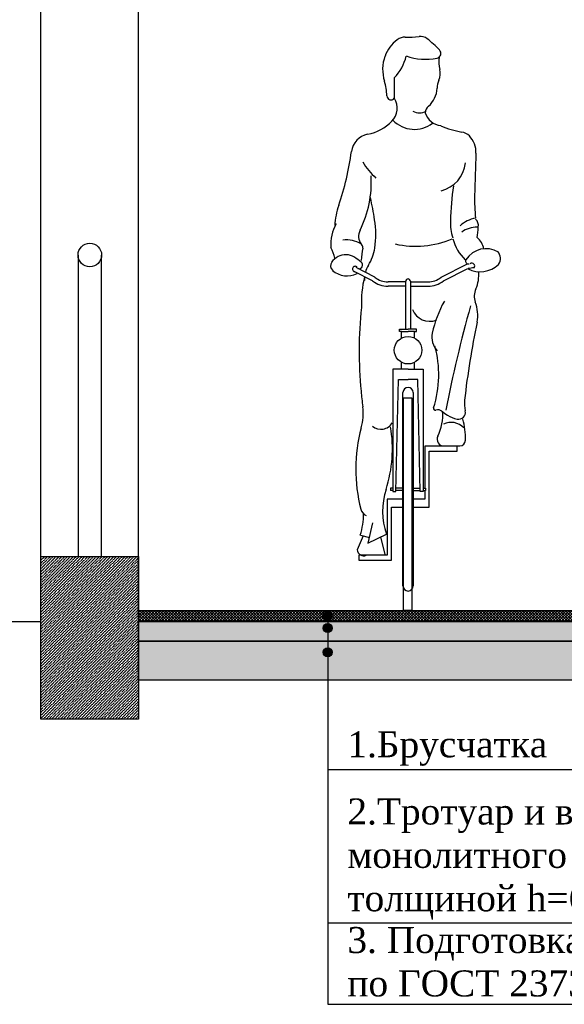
# Model space of a CAD drawing. Extents: x 340134 to 340674, y 4132137 to 4132521.
# Tile 9 of 14: x 340439 to 340473, y 4132319 to 4132379. Entities that reach past the tile are written whole.
import ezdxf

# ---------------------------------------------------------------- set-up
doc = ezdxf.new("R2010")
doc.units = 0
doc.header["$LTSCALE"] = 0.5
doc.header["$MEASUREMENT"] = 0
doc.header["$PDMODE"] = 33
doc.header["$PDSIZE"] = 0.3
doc.layers.add('.', color=7, linetype='Continuous', lineweight=15)
doc.styles.add('Times New Roman', font='times.ttf', dxfattribs={"height": 2.5})
doc.styles.add('TimesCr', font='times.ttf')
doc.dimstyles.get("Standard").update_dxf_attribs({"dimtxt": 0.18, "dimasz": 0.18, "dimexe": 0.18, "dimexo": 0.0625, "dimgap": 0.09, "dimtad": 0, "dimtih": 1, "dimtoh": 1, "dimdec": 4, "dimzin": 0, "dimdsep": 46, "dimtxsty": 'Standard', "dimcen": 0.09, "dimaunit": 1, "dimadec": 3, "dimazin": 0, "dimtfac": 1, "dimtdec": 4, "dimtofl": 0, "dimtmove": 0, "dimatfit": 3, "dimfxl": 1, "dimtolj": 1, "dimtzin": 0, "dimarcsym": 0})

# ---------------------------------------------------------------- blocks, each defined once
blk = doc.blocks.new('A$C73B751D1')
for p, q in [((0.1999, 1.6759), (0.2003, 1.6116)), ((0.3474, 1.0484), (0.4306, 1.0908)), ((0.1321, 1.037), (0.074, 1.0667)), ((0.1395, 1.0484), (0.0801, 1.0787)), ((0.3548, 1.037), (0.4318, 1.0763)), ((0.2362, 1.0336), (0.1806, 1.0336)), ((0.2362, 0.8853), (0.2362, 1.0358)), ((0.2507, 1.0358), (0.2507, 0.8853)), ((0.2507, 1.0336), (0.3063, 1.0336)), ((0.2362, 1.0201), (0.1806, 1.0201)), ((0.2507, 1.0201), (0.3063, 1.0201)), ((0.2167, 0.8782), (0.2167, 0.8853)), ((0.2167, 0.8853), (0.2435, 0.8853)), ((0.2232, 0.8782), (0.2167, 0.8782)), ((0.2232, 0.8782), (0.2435, 0.8782)), ((0.2232, 0.8571), (0.2232, 0.8782)), ((0.2702, 0.8853), (0.2435, 0.8853)), ((0.2637, 0.8782), (0.2435, 0.8782)), ((0.2637, 0.8571), (0.2637, 0.8782)), ((0.2637, 0.8782), (0.2702, 0.8782)), ((0.2702, 0.8782), (0.2702, 0.8853)), ((0.2232, 0.7596), (0.2232, 0.7805)), ((0.2637, 0.7596), (0.2637, 0.7805)), ((0.1954, 0.7596), (0.1954, 0.3738)), ((0.2435, 0.7596), (0.1954, 0.7596)), ((0.2435, 0.7596), (0.2915, 0.7596)), ((0.2915, 0.7596), (0.2915, 0.3738)), ((0.2054, 0.3738), (0.2131, 0.7264)), ((0.2131, 0.7264), (0.2435, 0.7264)), ((0.2738, 0.7264), (0.2435, 0.7264)), ((0.2815, 0.3738), (0.2738, 0.7264)), ((0.2274, 0.0767), (0.2274, 0.6856)), ((0.2595, 0.6856), (0.2595, 0.0769)), ((0.2291, 0.669), (0.2551, 0.669)), ((0.2291, 0.2825), (0.2291, 0.669)), ((0.2551, 0.669), (0.2551, 0)), ((0.2959, 0.5167), (0.2959, 0.385)), ((0.3982, 0.5167), (0.2959, 0.5167)), ((0.3095, 0.501), (0.3982, 0.501)), ((0.3095, 0.3244), (0.3095, 0.501)), ((0.3982, 0.501), (0.3982, 0.5167)), ((0.1888, 0.385), (0.1888, 0.3773)), ((0.1954, 0.385), (0.1888, 0.385)), ((0.1954, 0.3773), (0.1888, 0.3773)), ((0.1954, 0.3738), (0.2054, 0.3738)), ((0.2274, 0.3773), (0.2055, 0.3773)), ((0.2274, 0.385), (0.2057, 0.385)), ((0.2595, 0.385), (0.2812, 0.385)), ((0.2595, 0.3773), (0.2814, 0.3773)), ((0.2915, 0.3738), (0.2815, 0.3738)), ((0.2915, 0.385), (0.2981, 0.385)), ((0.2915, 0.3773), (0.2981, 0.3773)), ((0.2959, 0.3773), (0.2959, 0.3501)), ((0.2981, 0.385), (0.2981, 0.3773)), ((0.1774, 0.3501), (0.1774, 0.1735)), ((0.2274, 0.3501), (0.1774, 0.3501)), ((0.2959, 0.3501), (0.2595, 0.3501)), ((0.191, 0.3244), (0.2274, 0.3244)), ((0.191, 0.1577), (0.191, 0.3244)), ((0.2595, 0.3244), (0.3095, 0.3244)), ((0.2291, 0), (0.2291, 0.2825)), ((0.1319, 0.2757), (0.1169, 0.2112)), ((0.1027, 0.2343), (0.0834, 0.1906)), ((0.0934, 0.2367), (0.1219, 0.2295)), ((0.1169, 0.2112), (0.1752, 0.2401)), ((0.1571, 0.2311), (0.1705, 0.1758)), ((0.0887, 0.1735), (0.0887, 0.1577)), ((0.1774, 0.1735), (0.0887, 0.1735)), ((0.0887, 0.1577), (0.191, 0.1577)), ((0.2551, 0), (0.2291, 0))]:
    blk.add_line(p, q)
blk.add_circle((0.2435, 0.8188), 0.0433)
for centre, radius, start, end in [((0.2342, 1.7626), 0.0415, 88.9539, 126.6528), ((0.2402, 2.0911), 0.2871, 268.9539, 277.5801), ((0.2825, 1.773), 0.0338, 51.2415, 97.5801), ((0.0435, 1.4753), 0.4156, 43.9624, 51.2415), ((0.2766, 1.7056), 0.1125, 126.6528, 159.7977), ((0.285, 1.7025), 0.1215, 159.7977, 197.7323), ((0.097, 1.7767), 0.1441, 315.5938, 347.2165), ((0.298, 1.9134), 0.179, 250.257, 281.8556), ((0.3316, 1.7531), 0.0153, 281.8556, 43.9624), ((0.431, 1.726), 0.091, 170.3634, 195.0061), ((0.2945, 1.6894), 0.0503, 335.7668, 15.0061), ((0.0165, 1.6166), 0.1604, 1.0186, 17.7323), ((0.2491, 1.6502), 0.0866, 312.8373, 355.3417), ((0.3921, 1.6454), 0.0568, 155.7668, 182.3257), ((0.19, 1.6197), 0.0131, 181.0186, 321.7529), ((0.1514, 1.5805), 0.058, 315.506, 32.3976), ((0.3297, 1.5632), 0.032, 132.8373, 174.7449), ((0.2793, 1.607), 0.0413, 240.6113, 300.101), ((0.3519, 1.5815), 0.0562, 195.8127, 264.2714), ((0.0871, 1.6437), 0.1481, 281.3513, 315.506), ((0.2635, 1.6082), 0.0942, 223.8434, 307.423), ((0.4558, 1.7685), 0.2665, 245.7507, 260.7562), ((0.1288, 1.4358), 0.064, 101.3513, 172.5433), ((0.4062, 1.464), 0.042, 43.9972, 80.7562), ((0.383, 1.4416), 0.0743, 358.1662, 43.9972), ((-0.7849, 1.5554), 0.8576, 340.915, 352.5433), ((5.3761, 1.214), 4.924, 177.379, 178.9282), ((0.2751, 1.51), 0.1997, 209.5731, 228.4588), ((0.3254, 1.4171), 0.0988, 282.9664, 354.8986), ((-0.2096, 1.3469), 0.3375, 333.5256, 3.5328), ((1.3006, 1.2018), 0.9242, 171.6209, 178.4973), ((1.0985, 1.2941), 0.6457, 178.9282, 185.291), ((0.253, 1.1963), 0.2407, 160.915, 176.4186), ((-1.4931, 0.9631), 1.6531, 9.2791, 11.7243), ((0.1234, 1.153), 0.1232, 149.0044, 185.2269), ((-0.1453, 1.1833), 0.2875, 351.4332, 9.2791), ((0.5283, 1.2205), 0.1517, 177.9342, 198.3785), ((0.4773, 1.1297), 0.107, 101.72, 130.725), ((0.44, 1.2125), 0.0247, 344.8981, 50.7086), ((0.1311, 1.1772), 0.0431, 153.5256, 214.8149), ((0.4592, 1.1292), 0.0769, 88.7756, 127.237), ((0.3349, 1.2001), 0.129, 347.9242, 2.6289), ((0.0489, 1.0775), 0.0886, 58.0687, 96.6544), ((0.0896, 1.1427), 0.0116, 347.4039, 58.0687), ((0.2679, 1.4308), 0.285, 256.8732, 293.6374), ((0.5237, 1.2074), 0.1443, 195.1084, 226.0384), ((0.4219, 1.1257), 0.0616, 11.5824, 50.4104), ((-0.2172, 1.0391), 0.2409, 16.8667, 25.2365), ((0.0479, 1.0654), 0.054, 88.7072, 145.8605), ((0.048, 1.0702), 0.0493, 57.1107, 88.7072), ((0.3025, 1.0952), 0.2065, 167.4039, 178.2608), ((-0.0009, 1.1615), 0.1414, 327.828, 351.4332), ((0.489, 1.0635), 0.0749, 58.7319, 147.7305), ((0.5012, 1.1077), 0.0329, 324.8541, 41.9912), ((0.0195, 1.0847), 0.0196, 145.8605, 227.8915), ((-0.0781, 0.8751), 0.2815, 51.7822, 57.1107), ((0.0888, 1.0871), 0.0118, 252.573, 51.7822), ((0.1867, 1.0435), 0.0802, 147.828, 165.2966), ((0.4329, 1.099), 0.00846, 147.7305, 291.9268), ((0.4711, 1.1481), 0.0823, 241.9871, 313.8611), ((0.4441, 1.0836), 0.00917, 323.1819, 124.2573), ((0.0517, 1.1204), 0.0677, 227.8915, 297.6316), ((0.0774, 1.074), 0.00885, 50.922, 254.4984), ((0.4641, 0.9154), 0.1632, 94.456, 101.1762), ((0.357, 1.0548), 0.109, 336.6065, 6.0893), ((0.4737, 0.9649), 0.377, 166.897, 181.7973), ((0.1867, 1.0435), 0.0802, 175.4167, 183.9963), ((0.1806, 1.0982), 0.0781, 231.6488, 270), ((0.1806, 1.0982), 0.0646, 230.5198, 270), ((0.2435, 1.0358), 0.00721, 0, 180), ((0.3063, 1.0982), 0.0646, 270, 309.4802), ((0.3063, 1.0982), 0.0781, 270, 308.3512), ((0.5014, 0.989), 0.0498, 153.0048, 201.5746), ((0.6618, 0.8001), 0.3497, 150.3762, 168.0371), ((0.3513, 0.9296), 0.1115, 348.338, 21.5746), ((1.3734, 0.8152), 1.2838, 173.8369, 185.6022), ((0.3118, 0.9677), 0.0579, 201.1644, 290.999), ((4.8352, -0.2556), 4.5599, 164.5637, 168.7995), ((3.1947, 0.3427), 2.7918, 168.338, 173.4497), ((0.3813, 0.8595), 0.063, 168.0371, 223.1855), ((-0.0044, 0.7411), 0.3445, 342.45, 15.2475), ((2.0499, 0.8816), 1.9636, 185.6022, 187.0391), ((0.2435, 0.6856), 0.016, 0, 180), ((0.54, 0.6528), 0.1191, 175.9575, 192.2177), ((-0.0711, 0.6197), 0.1735, 344.8759, 7.0391), ((0.3296, 0.6355), 0.00581, 162.45, 288.2624), ((0.3378, 0.6106), 0.0204, 54.2694, 108.2624), ((0.2071, 0.6135), 0.1455, 333.3036, 5.4016), ((0.8135, 1.2718), 0.7942, 234.2694, 235.8205), ((0.4024, 0.623), 0.0216, 258.4947, 12.2177), ((0.1585, 0.6101), 0.0402, 229.0925, 330.5445), ((0.3788, 0.5373), 0.0544, 42.7669, 115.8327), ((0.4151, 0.6851), 0.085, 235.8205, 258.4947), ((0.1742, 0.5402), 0.2499, 358.9341, 14.3203), ((0.579, 0.444), 0.5, 164.8759, 194.5269), ((-0.2242, 0.5082), 0.4185, 342.2286, 9.589), ((0.3559, 0.5386), 0.0211, 153.3036, 268.9341), ((0.4061, 0.5358), 0.018, 271.7782, 358.9341), ((0.3747, 1.5483), 1.0309, 268.9341, 271.7782), ((0.3891, 0.3116), 0.2255, 162.2286, 198.4838), ((0.1261, 0.3266), 0.032, 194.5269, 242.4999), ((-0.1153, 0.303), 0.2189, 342.3792, 0.1996), ((0.1045, 0.193), 0.0212, 186.6984, 290.7989), ((0.2435, 0.0769), 0.016, 180.568, 0)]:
    blk.add_arc(centre, radius, start, end)
blk = doc.blocks.new('_Oblique')
at = {"color": 0, "lineweight": -2}
blk.add_line((-0.5, -0.5), (0.5, 0.5), dxfattribs=at)
blk = doc.blocks.new('*D311')
at = {"color": 0, "linetype": 'Continuous', "lineweight": -2, "transparency": 16777216}
for p, q in [((340440.667, 4132342.174), (340440.667, 4132387.2)), ((340440.667, 4132387.02), (340441.908, 4132387.02)), ((340446.667, 4132387.02), (340445.427, 4132387.02)), ((340446.667, 4132342.174), (340446.667, 4132387.2))]:
    blk.add_line(p, q, dxfattribs=at)
at = {"layer": 'Defpoints', "color": 0, "linetype": 'Continuous', "transparency": 16777216}
for p in [(340446.667, 4132387.02), (340440.667, 4132342.112), (340446.667, 4132342.112)]:
    blk.add_point(p, dxfattribs=at)
at = {"color": 0, "linetype": 'Continuous', "lineweight": -2, "transparency": 16777216, "rotation": 180}
blk.add_blockref('_Oblique', (340440.667, 4132387.02), dxfattribs=at)
at = {"color": 0, "linetype": 'Continuous', "lineweight": -2, "transparency": 16777216}
blk.add_blockref('_Oblique', (340446.667, 4132387.02), dxfattribs=at)
at = {"color": 0, "linetype": 'Continuous', "transparency": 16777216, "insert": (340443.667, 4132387.02), "char_height": 2, "attachment_point": 5, "style": 'TimesCr'}
blk.add_mtext('\\A1;0.3', dxfattribs=at)
blk = doc.blocks.new('*D312')
at = {"color": 0, "linetype": 'Continuous', "lineweight": -2, "transparency": 16777216}
for p, q in [((340446.667, 4132342.861), (340446.667, 4132387.2)), ((340446.667, 4132387.02), (340464.122, 4132387.02)), ((340486.667, 4132387.02), (340469.212, 4132387.02)), ((340486.667, 4132342.861), (340486.667, 4132387.2))]:
    blk.add_line(p, q, dxfattribs=at)
at = {"layer": 'Defpoints', "color": 0, "linetype": 'Continuous', "transparency": 16777216}
for p in [(340486.667, 4132387.02), (340446.667, 4132342.799), (340486.667, 4132342.799)]:
    blk.add_point(p, dxfattribs=at)
at = {"color": 0, "linetype": 'Continuous', "lineweight": -2, "transparency": 16777216, "rotation": 180}
blk.add_blockref('_Oblique', (340446.667, 4132387.02), dxfattribs=at)
at = {"color": 0, "linetype": 'Continuous', "lineweight": -2, "transparency": 16777216}
blk.add_blockref('_Oblique', (340486.667, 4132387.02), dxfattribs=at)
at = {"color": 0, "linetype": 'Continuous', "transparency": 16777216, "insert": (340466.667, 4132387.02), "char_height": 2, "attachment_point": 5, "style": 'TimesCr'}
blk.add_mtext('\\A1;2.05', dxfattribs=at)

msp = doc.modelspace()

# ---------------------------------------------------------------- hatches: boundary and pattern name
at = {"layer": '.', "linetype": 'Continuous', "true_color": 0x919191}
h = msp.add_hatch(dxfattribs=at)
h.set_pattern_fill('ANSI36', color=252)
h.set_pattern_definition([(45, (-369.2775, 294.18755), (0.0662912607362, 0.243067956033), [0.3125, -0.0625, 0, -0.0625])])
h.paths.add_polyline_path([(340446.66737, 4132346.11156), (340440.66737, 4132346.11156), (340440.66737, 4132342.11156), (340440.66737, 4132336.11156), (340446.66737, 4132336.11156)])
at = {"layer": '.', "linetype": 'Continuous'}
h = msp.add_hatch(dxfattribs=at)
h.set_pattern_fill('ANSI37', color=1)
h.set_pattern_definition([(45, (-152.8775, 294.18755), (-0.0883883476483, 0.0883883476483), []), (135, (-152.8775, 294.18755), (-0.0883883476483, -0.0883883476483), [])])
h.paths.add_polyline_path([(340486.66737, 4132342.79863), (340446.66737, 4132342.79863), (340446.66737, 4132342.11156), (340486.66737, 4132342.11156)])
h = msp.add_hatch(color=256, dxfattribs=at)
h.dxf.hatch_style = 1
h.set_gradient(color1=(76, 0, 0), color2=(48, 48, 48), one_color=1, tint=0.19, name='INVCYLINDER')
edge = h.paths.add_edge_path()
edge.add_arc((340458.2898, 4132342.44906), 0.27691, 0, 360)
at = {"layer": '.'}
h = msp.add_hatch(dxfattribs=at)
h.set_pattern_fill('AR-SAND', color=145, scale=0.03)
h.set_pattern_definition([(37.5, (-369.277495, 294.18755), (-0.0018898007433, 0.0578047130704), [0, -0.0456, 0, -0.051, 0, -0.04875]), (7.5, (-369.277495, 294.18755), (0.053093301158, 0.0846643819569), [0, -0.0246, 0, -0.0411, 0, -0.01575]), (327.5, (-369.314395, 294.18755), (0.09342425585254, 0.0001697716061), [0, -0.015, 0, -0.054, 0, -0.0705]), (317.5, (-369.314395, 294.18755), (0.0901837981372, 0.026330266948), [0, -0.0075, 0, -0.0354, 0, -0.0405])])
h.paths.add_polyline_path([(340526.66737, 4132340.91156), (340526.66737, 4132342.11156), (340486.66737, 4132342.11156), (340446.66737, 4132342.11156), (340446.66737, 4132340.91156), (340486.66737, 4132340.91156)])
at = {"layer": '.', "linetype": 'Continuous'}
h = msp.add_hatch(color=256, dxfattribs=at)
h.dxf.hatch_style = 1
h.set_gradient(color1=(76, 0, 0), color2=(48, 48, 48), one_color=1, tint=0.19, name='INVCYLINDER')
edge = h.paths.add_edge_path()
edge.add_arc((340458.2898, 4132341.71077), 0.27691, 0, 360)
at = {"layer": '.'}
h = msp.add_hatch(dxfattribs=at)
h.set_pattern_fill('AR-CONC', color=254, scale=0.3, angle=45)
h.set_pattern_definition([(95, (-369.2775, 294.1875), (1.6546559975, 1.3884212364), [0.225, -2.475]), (40, (-369.2775, 294.1875), (-1.8899765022, 1.3013044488), [0.18, -1.98]), (145.45144446, (-369.1396, 294.3033), (-0.235320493, 2.689725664), [0.191220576, -2.103426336]), (91.1842, (-369.7018, 294.6118), (2.6150801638, 1.9128413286), [0.3375, -3.7125]), (141.63563549, (-369.4838, 294.7712), (-0.0837002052, 4.0491350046), [0.286831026, -3.15514128]), (36.18416399, (-369.7018, 294.6118), (-0.0837002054, 4.0491350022), [0.27, -2.970000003]), (66, (-369.3836, 294.7179), (2.12031471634, 0.4121474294), [0.225, -2.475]), (11, (-369.3836, 294.7179), (-1.0221257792, 2.0544253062), [0.18, -1.98]), (116.45144474, (-369.2069, 294.7522), (1.098188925, 2.4665727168), [0.19122057, -2.103426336]), (82.5, (-369.2775, 294.18755), (-0.68037955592, 0.73196945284), [0, -1.956, 0, -2.01, 0, -1.9875]), (52.5, (-369.2775, 294.1875), (-0.2786188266, 1.3947283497), [0, -1.146, 0, -1.911, 0, -0.7575]), (12.5, (-369.75055, 293.7145), (1.18025450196, 1.08456228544), [0, -0.75, 0, -2.34, 0, -3.105]), (2.5, (-369.9627, 293.5024), (1.0247699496, 1.4494794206), [0, -0.975, 0, -1.554, 0, -2.205])])
h.paths.add_polyline_path([(340446.66737, 4132340.91156), (340446.66737, 4132338.51156), (340529.06737, 4132338.51156), (340526.66737, 4132340.91156)])
at = {"layer": '.', "linetype": 'Continuous'}
h = msp.add_hatch(color=256, dxfattribs=at)
h.dxf.hatch_style = 1
h.set_gradient(color1=(76, 0, 0), color2=(48, 48, 48), one_color=1, tint=0.19, name='INVCYLINDER')
edge = h.paths.add_edge_path()
edge.add_arc((340458.2898, 4132340.21907), 0.27691, 0, 360)

# ---------------------------------------------------------------- linework, layer by layer
at = {"linetype": 'Continuous'}
for points in [[(340442.94286, 4132364.64402), (340442.94286, 4132346.11156), (340444.39188, 4132346.11156), (340444.39188, 4132364.64402)], [(340458.2898, 4132342.44906), (340458.2898, 4132323.59357), (340498.39778, 4132323.59357)], [(340458.2898, 4132333.02131), (340498.39778, 4132333.02131)], [(340458.2898, 4132323.59357), (340458.2898, 4132318.57793), (340498.39778, 4132318.57793)]]:
    msp.add_lwpolyline(points, dxfattribs=at)
at = {"flags": 128}
for points in [[(340435.66737, 4132342.11156), (340440.66737, 4132342.11156), (340440.66737, 4132346.11156), (340446.66737, 4132346.11156), (340446.66737, 4132336.11156), (340440.66737, 4132336.11156), (340440.66737, 4132342.11156)], [(340446.66737, 4132342.11156), (340486.66737, 4132342.11156)], [(340486.66737, 4132340.91156), (340446.66737, 4132340.91156), (340446.66737, 4132342.11156)], [(340526.66737, 4132340.91156), (340529.06737, 4132338.51156), (340446.66737, 4132338.51156), (340446.66737, 4132340.91156), (340526.66737, 4132340.91156)]]:
    msp.add_lwpolyline(points, dxfattribs=at)
at = {"linetype": 'Continuous'}
msp.add_lwpolyline([(340526.66737, 4132342.11156), (340446.66737, 4132342.11156), (340446.66737, 4132342.79863), (340526.66737, 4132342.79863)], close=True, dxfattribs=at)
for centre, radius in [((340443.66737, 4132364.64402), 0.72451), ((340458.2898, 4132342.44906), 0.27691), ((340458.2898, 4132341.71077), 0.27691), ((340458.2898, 4132340.21907), 0.27691)]:
    msp.add_circle(centre, radius, dxfattribs=at)

# ---------------------------------------------------------------- block references
at = {"color": 1, "xscale": 19.53325049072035, "yscale": 19.53325049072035, "zscale": 19.53325049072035}
msp.add_blockref('A$C73B751D1', (340458.46802, 4132342.79863), dxfattribs=at)

# ---------------------------------------------------------------- texts
at = {"lineweight": 18, "ltscale": 5, "char_height": 1.6, "attachment_point": 1, "rotation": 359.9900723, "style": 'Times New Roman'}
for s, insert, width in [('1.Брусчатка                                                                                  ', (340459.49907, 4132335.3651), 41.3781644), ('2.Тротуар и велосипедное дорожка из монолитного бетона класса В- 7.5  с толщиной h=6 cм                                                                                        ', (340459.49907, 4132331.2341), 41.3781644), ('\\pt27.2;3. Подготовка из ГПС\\Pпо ГОСТ 23735-2014   - 12см\\P\\ptz;                                                                                       ', (340459.49907, 4132323.331), 118.2133209)]:
    msp.add_mtext(s, dxfattribs=dict(at, insert=insert, width=width))

# ---------------------------------------------------------------- dimensions: what is measured, and where the dimension line sits
at = {"linetype": 'Continuous'}
for base, p1, p2, text, picture, middle in [((340446.66737, 4132387.02047), (340440.66737, 4132342.11156), (340446.66737, 4132342.11156), '0.3', '*D311', (340443.66737, 4132387.02047)), ((340486.66737, 4132387.02047), (340446.66737, 4132342.79863), (340486.66737, 4132342.79863), '2.05', '*D312', (340466.66737, 4132387.02047))]:
    dim = msp.add_linear_dim(base=base, p1=p1, p2=p2, text=text, dimstyle='Standard', override={"dimtxt": 2, "dimasz": 1, "dimtxsty": 'TimesCr', "dimblk1": 'Oblique', "dimblk2": 'Oblique', "dimsah": 1}, dxfattribs=at)
    dim.commit()
    dim.dimension.update_dxf_attribs({"geometry": picture, "text_midpoint": middle})

doc.saveas('drawing.dxf')
